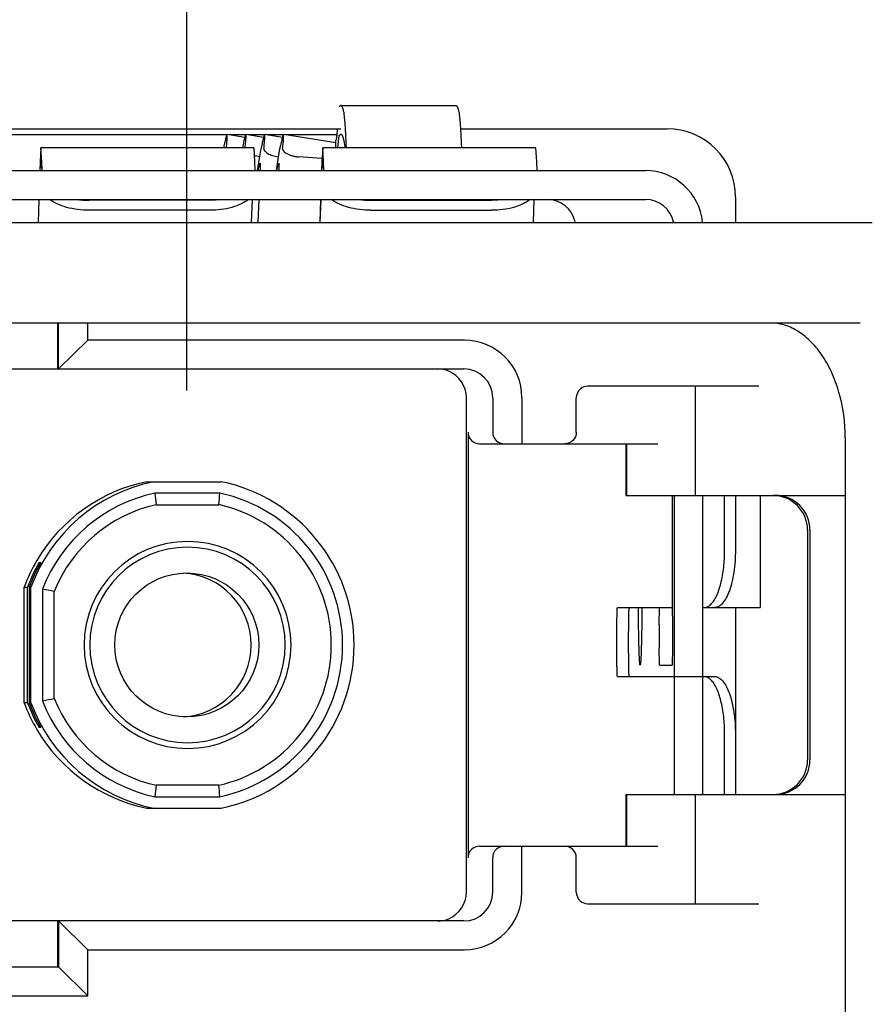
# Model space of a CAD drawing. Header units: inches. Extents: x 0 to 22, y 0 to 17.
# Tile 31 of 65: x 4.78 to 5.071, y 12.751 to 13.088. Entities that reach past the tile are written whole.
import ezdxf

# ---------------------------------------------------------------- set-up
doc = ezdxf.new("R2010")
doc.units = ezdxf.units.IN
doc.header["$LTSCALE"] = 1.21
doc.header["$MEASUREMENT"] = 0
doc.layers.get('0').update_dxf_attribs({"linetype": 'CONTINUOUS'})
doc.layers.add('DIMENSIONS', color=7, linetype='CONTINUOUS')
doc.styles.get("Standard").update_dxf_attribs({"font": 'txt', "width": 0.8})
doc.dimstyles.new('DIMSTYLE_3', dxfattribs={"dimtxt": 0.125, "dimasz": 0.18, "dimexe": 0.18, "dimexo": 0.0625, "dimgap": 0.09, "dimtad": 0, "dimtih": 1, "dimtoh": 1, "dimzin": 4, "dimdsep": 46, "dimtxsty": 'STANDARD', "dimblk": '_FILLED', "dimblk1": '_FILLED', "dimblk2": '_FILLED', "dimcen": 0.09, "dimadec": 0, "dimazin": 0, "dimtp": 0.01, "dimtm": 0.01, "dimtfac": 1, "dimtofl": 0, "dimtmove": 0, "dimatfit": 3, "dimldrblk": '_FILLED', "dimfxl": 1, "dimtolj": 1, "dimtzin": 4, "dimarcsym": 0})

# ---------------------------------------------------------------- blocks, each defined once
blk = doc.blocks.new('*D9')
at = {"layer": 'DIMENSIONS', "color": 2, "linetype": 'CONTINUOUS'}
for p, q in [((4.9648038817, 13.3783471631), (4.9648038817, 14.1490334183)), ((4.8367985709, 13.2807078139), (4.9648038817, 13.3783471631)), ((4.8367985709, 12.9613470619), (4.8367985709, 13.2807078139))]:
    blk.add_line(p, q, dxfattribs=at)
at = {"layer": 'DIMENSIONS', "color": 2, "linetype": 'CONTINUOUS', "insert": (4.9023038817, 14.2115334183), "char_height": 0.125, "width": 1.325, "attachment_point": 1, "rotation": 90, "line_spacing_factor": 0.9}
blk.add_mtext('.38{\\Ftxt.shx;\\W1.000000;\\H0.125000; }[9.5] TYP', dxfattribs=at)
blk = doc.blocks.new('_FILLED')
at = {"color": 0, "linetype": 'BYBLOCK'}
blk.add_solid([(0, 0), (-1, 0.1736111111), (-1, -0.1736111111)], dxfattribs=at)

msp = doc.modelspace()

# ---------------------------------------------------------------- linework, layer by layer
at = {"color": 7, "linetype": 'CONTINUOUS'}
for p, q in [((4.8894811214, 13.0589515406), (4.8889772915, 13.0584384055)), ((4.8894811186, 13.0589515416), (4.9288447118, 13.0589515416)), ((4.8505629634, 13.0488076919), (4.7750672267, 13.0488076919)), ((4.8566432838, 13.0479569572), (4.8505639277, 13.0489203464)), ((4.8569942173, 13.0488076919), (4.8512746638, 13.0488076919)), ((4.8630745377, 13.0479569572), (4.8569951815, 13.0489203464)), ((4.8634254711, 13.0488076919), (4.8577059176, 13.0488076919)), ((4.8695057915, 13.0479569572), (4.8634264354, 13.0489203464)), ((4.8698567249, 13.0488076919), (4.8641371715, 13.0488076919)), ((4.8877338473, 13.0460884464), (4.8698576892, 13.0489203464)), ((4.8880968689, 13.0488076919), (4.8705684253, 13.0488076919)), ((4.8877338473, 13.0443736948), (4.8877338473, 13.0470865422)), ((4.8877798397, 13.047051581), (4.8877338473, 13.0470865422)), ((4.8884609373, 13.0444844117), (4.8889772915, 13.0485958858)), ((4.8889772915, 13.0485958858), (4.8894811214, 13.0491090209)), ((4.8905232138, 13.046911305), (4.8908296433, 13.044619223)), ((4.7868548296, 13.0443736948), (4.7865332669, 13.039626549)), ((4.8596774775, 13.0443736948), (4.7868548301, 13.0443736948)), ((4.7871763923, 13.0396265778), (4.7868548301, 13.0443736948)), ((4.8596774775, 13.0443736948), (4.8599990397, 13.0396265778)), ((4.8609911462, 13.0366029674), (4.8621858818, 13.0441474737)), ((4.8674279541, 13.0366380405), (4.8686171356, 13.0441474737)), ((4.8832956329, 13.0443736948), (4.8829740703, 13.039626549)), ((4.9561182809, 13.0443736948), (4.8832956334, 13.0443736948)), ((4.8836171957, 13.0396265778), (4.8832956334, 13.0443736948)), ((4.9561182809, 13.0443736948), (4.9564398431, 13.0396265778)), ((4.7865332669, 13.039626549), (4.7864382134, 13.0366029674)), ((4.7865834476, 13.0366613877), (4.7868548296, 13.0404366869)), ((4.7868548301, 13.0404366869), (4.7871262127, 13.0366613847)), ((4.7872714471, 13.0366029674), (4.7871763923, 13.0396265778)), ((4.8599990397, 13.0396265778), (4.8600940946, 13.0366029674)), ((4.8617375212, 13.0413506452), (4.8602057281, 13.0416307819)), ((4.8830523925, 13.0407249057), (4.8750543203, 13.0413081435)), ((4.8829740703, 13.039626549), (4.8828790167, 13.0366029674)), ((4.8830242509, 13.0366613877), (4.883295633, 13.0404366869)), ((4.8832956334, 13.0404366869), (4.883567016, 13.0366613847)), ((4.8837122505, 13.0366029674), (4.8836171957, 13.0396265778)), ((4.9564398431, 13.0396265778), (4.9565348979, 13.0366029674)), ((4.6177446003, 13.0366029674), (4.9937578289, 13.0366029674)), ((4.8612207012, 13.0370650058), (4.861883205, 13.0391992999)), ((4.8618869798, 13.0391990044), (4.861836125, 13.0366774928)), ((4.861883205, 13.0391992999), (4.8618869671, 13.0391989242)), ((4.8675628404, 13.0366774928), (4.8680659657, 13.0386621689)), ((4.8680659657, 13.0386621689), (4.8683144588, 13.0391992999)), ((4.8683182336, 13.0391990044), (4.8682626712, 13.0366252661)), ((4.8683144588, 13.0391992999), (4.8683182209, 13.0391989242)), ((4.6532627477, 13.0267604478), (4.9937578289, 13.0267604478)), ((4.7861287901, 13.0267604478), (4.7858812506, 13.0188864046)), ((4.7860241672, 13.0188864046), (4.7862717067, 13.0267604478)), ((4.8446680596, 13.0264430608), (4.8033362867, 13.0264430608)), ((4.8446680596, 13.0264430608), (4.848982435, 13.0267457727)), ((4.8590943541, 13.0267604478), (4.8588468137, 13.018886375)), ((4.861201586, 13.018982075), (4.8615163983, 13.0267604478)), ((4.8825695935, 13.0267604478), (4.8823220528, 13.0188863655)), ((4.8824649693, 13.0188863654), (4.88271251, 13.0267604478)), ((4.8997770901, 13.0264430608), (4.9411088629, 13.0264430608)), ((4.9411088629, 13.0264430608), (4.9454232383, 13.0267457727)), ((4.9555351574, 13.0267604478), (4.9552876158, 13.0188863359)), ((4.8446323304, 13.0230335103), (4.8033005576, 13.0230335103)), ((4.8997413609, 13.0230335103), (4.9410731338, 13.0230335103)), ((4.643996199, 13.0188864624), (5.071413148, 13.0188862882)), ((4.7735289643, 12.9844375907), (5.0672361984, 12.984437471)), ((4.7925508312, 12.9844376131), (4.7925508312, 12.9726265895)), ((4.7928723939, 12.9686895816), (4.7928723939, 12.9844376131)), ((4.8028919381, 12.9785321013), (4.8028919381, 12.9844375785)), ((4.7928723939, 12.9686895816), (4.8028919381, 12.9785321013)), ((4.9318077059, 12.9785321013), (4.8028919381, 12.9785321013)), ((4.7925508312, 12.9726265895), (4.7924793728, 12.9686895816)), ((4.7619725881, 12.9686895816), (4.9316290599, 12.9686895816)), ((5.0326002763, 12.9627840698), (4.9739816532, 12.9627840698)), ((5.0109146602, 12.925382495), (5.0109146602, 12.9627840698)), ((4.9324662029, 12.7895557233), (4.9324662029, 12.9588470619)), ((4.9414699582, 12.9588470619), (4.9414699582, 12.9470360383)), ((4.9514895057, 12.9588470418), (4.9514894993, 12.943099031)), ((4.9701007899, 12.9470360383), (4.9701007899, 12.9588470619)), ((4.9330378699, 12.9470360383), (4.9330378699, 12.801366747)), ((5.0621630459, 12.9450673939), (5.0621628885, 12.5572721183)), ((4.9369742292, 12.9430990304), (4.9980426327, 12.9430990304)), ((4.9870507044, 12.9430990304), (4.9870507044, 12.925382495)), ((4.987365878, 12.925382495), (4.987365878, 12.9430990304)), ((4.8230972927, 12.9301069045), (4.848520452, 12.9301069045)), ((4.8481107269, 12.9261698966), (4.8258294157, 12.9261698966)), ((4.9870507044, 12.925382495), (5.0621630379, 12.925382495)), ((5.0029556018, 12.925382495), (5.0029556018, 12.8869966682)), ((5.0035987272, 12.925382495), (5.0035987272, 12.8230202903)), ((5.0134396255, 12.8230202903), (5.0134396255, 12.925382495)), ((5.0208788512, 12.9066819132), (5.0208788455, 12.925382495)), ((5.0245533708, 12.925382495), (5.0245533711, 12.9066817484)), ((5.0329927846, 12.925382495), (5.0329927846, 12.8869966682)), ((4.8263262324, 12.9222328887), (4.8477568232, 12.9222328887)), ((5.0492451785, 12.9135714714), (5.0492451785, 12.8348313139)), ((5.0500762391, 12.9135714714), (5.0500762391, 12.8348313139)), ((4.786207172, 12.901381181), (4.786207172, 12.9024519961)), ((4.786207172, 12.9024519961), (4.786778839, 12.9024519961)), ((4.781113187, 12.8544025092), (4.781113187, 12.894000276)), ((4.781113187, 12.894000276), (4.7822708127, 12.894000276)), ((4.7822708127, 12.8544025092), (4.7822708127, 12.894000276)), ((4.7828424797, 12.894000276), (4.7828424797, 12.8544025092)), ((4.7828424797, 12.894000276), (4.7834355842, 12.894000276)), ((4.7834355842, 12.8544025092), (4.7834355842, 12.894000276)), ((4.7873719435, 12.8932826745), (4.7873719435, 12.855120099)), ((4.7913797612, 12.855865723), (4.7913797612, 12.8925370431)), ((4.9841735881, 12.8869967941), (5.0029556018, 12.8869968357)), ((4.9984251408, 12.8810911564), (4.9985323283, 12.8869966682)), ((5.0029556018, 12.8869966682), (5.0030627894, 12.8810911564)), ((5.0134396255, 12.886996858), (5.0329927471, 12.8869966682)), ((4.9984251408, 12.8810911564), (4.9984251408, 12.8732171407)), ((5.0030627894, 12.8810911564), (5.0030627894, 12.8732171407)), ((4.9985323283, 12.8673116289), (4.9984251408, 12.8732171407)), ((5.0030627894, 12.8732171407), (5.0029556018, 12.8673116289)), ((4.9985323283, 12.8673116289), (5.0029556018, 12.8673116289)), ((4.9841735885, 12.8633747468), (5.0174860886, 12.8633748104)), ((5.0161151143, 12.8622997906), (5.0156456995, 12.8627003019)), ((4.7822708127, 12.8544025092), (4.781113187, 12.8544025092)), ((4.7834355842, 12.8544025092), (4.7828424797, 12.8544025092)), ((4.786207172, 12.8459507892), (4.786207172, 12.8470216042)), ((4.786778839, 12.8459507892), (4.786207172, 12.8459507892)), ((5.0208788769, 12.8230202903), (5.0208788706, 12.8436897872)), ((5.0245534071, 12.8436895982), (5.0245534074, 12.8230202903)), ((4.8477568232, 12.8261698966), (4.8263262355, 12.8261698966)), ((4.825829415, 12.8222328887), (4.8481107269, 12.8222328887)), ((4.9870507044, 12.8230202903), (4.9870507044, 12.8053037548)), ((4.9870507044, 12.8230202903), (5.0621629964, 12.8230202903)), ((4.987365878, 12.8053037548), (4.987365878, 12.8230202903)), ((5.0109146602, 12.7856187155), (5.0109146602, 12.8230202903)), ((4.8230972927, 12.8182958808), (4.848520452, 12.8182958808)), ((4.9369742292, 12.8053037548), (4.9980426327, 12.8053037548)), ((4.9514895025, 12.7895557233), (4.9514895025, 12.8053037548)), ((4.9414699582, 12.7895557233), (4.9414699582, 12.801366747)), ((4.9701007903, 12.7895557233), (4.9701007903, 12.801366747)), ((4.9739816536, 12.7856187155), (5.0326002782, 12.7856187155)), ((4.9316290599, 12.7797132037), (4.7619725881, 12.7797132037)), ((4.7924793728, 12.7797132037), (4.7925508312, 12.7757761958)), ((4.7928723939, 12.7797132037), (4.7928723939, 12.7639651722)), ((4.8028919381, 12.769870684), (4.7928723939, 12.7797132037)), ((4.7925508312, 12.7757761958), (4.7925508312, 12.7639651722)), ((4.8028919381, 12.7541226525), (4.8028919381, 12.769870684)), ((4.8028919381, 12.769870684), (4.9318077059, 12.769870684)), ((4.7538553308, 12.7639651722), (4.7928723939, 12.7639651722)), ((4.8028919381, 12.7541226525), (4.7928723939, 12.7639651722)), ((4.7538553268, 12.7541226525), (4.8028919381, 12.7541226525))]:
    msp.add_line(p, q, dxfattribs=at)
at = {"color": 3, "linetype": 'CONTINUOUS'}
for p, q in [((4.7749411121, 13.0509250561), (4.8894811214, 13.0509250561)), ((4.9304273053, 13.0509250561), (5.0011882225, 13.0509250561)), ((5.0246382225, 13.0274750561), (5.0246382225, 13.0188863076)), ((5.0246382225, 12.8869966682), (5.0246382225, 12.8230202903))]:
    msp.add_line(p, q, dxfattribs=at)
at = {"color": 7, "linetype": 'CONTINUOUS'}
msp.add_circle((4.8367950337, 12.874200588), 0.0246451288, dxfattribs=at)
at = {"color": 3, "linetype": 'CONTINUOUS'}
msp.add_arc((5.0011882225, 13.0274750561), 0.02345, 0, 90, dxfattribs=at)
at = {"color": 7, "linetype": 'CONTINUOUS'}
for centre, radius, start, end in [((4.8726661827, 13.0426883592), 0.018349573, 13.3052342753, 14.033099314), ((4.8626965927, 13.051319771), 0.0100040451, 253.681034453, 255.5824979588), ((4.9273861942, 13.0216452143), 0.0679385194, 166.8814372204, 167.2167759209), ((4.993756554, 13.0169206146), 0.0196820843, 5.7949354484, 89.9962886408), ((4.8033073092, 13.0571965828), 0.0307535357, 261.9540005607, 270.0539869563), ((4.8997481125, 13.0571965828), 0.0307535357, 261.9540005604, 270.0539869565), ((4.9600860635, 13.0169207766), 0.0098394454, 12.6041834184, 89.999422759), ((4.9937576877, 13.0169207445), 0.0098394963, 11.7548110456, 89.9991779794), ((4.9318045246, 12.9588473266), 0.0196849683, 359.9991709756, 89.9902610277), ((4.9316281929, 12.9588479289), 0.0098417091, 359.9949529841, 89.9949522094), ((4.9226219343, 12.958846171), 0.0098442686, 0.0051855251, 67.3034197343), ((4.9369747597, 12.9470359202), 0.0039368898, 179.9982814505, 269.9922792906), ((4.8369757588, 12.8742075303), 0.0570814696, 101.6802092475, 159.7116416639), ((4.8346514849, 12.8742124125), 0.0570762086, 101.6793565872, 149.522932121), ((4.8369581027, 12.8742013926), 0.0570893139, 281.6851348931, 78.3148651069), ((4.8369752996, 12.8742072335), 0.0531446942, 102.1063890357, 158.9652683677), ((5.777191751, 13.0442238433), 0.9586589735, 187.0736376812, 187.3108054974), ((3.9041635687, 13.0090383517), 0.9475776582, 354.7438931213, 354.9829063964), ((4.8369577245, 12.8742004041), 0.0531534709, 282.1123470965, 77.8876529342), ((5.0374344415, 12.9135718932), 0.0118106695, 359.9979537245, 89.9919515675), ((5.0382655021, 12.9135718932), 0.0118106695, 359.9979537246, 89.9919515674), ((4.837046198, 12.8742068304), 0.0492079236, 102.582796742, 158.1298045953), ((4.8370300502, 12.8742022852), 0.0492162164, 282.5889294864, 77.411070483), ((4.837047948, 12.8742013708), 0.0354337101, 90.0103790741, 269.989620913), ((4.8370351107, 12.8742014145), 0.0354337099, 270.0103790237, 89.9896209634), ((4.8370118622, 12.874201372), 0.0334651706, 90.0103790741, 269.989620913), ((4.8369997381, 12.8742014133), 0.0334651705, 270.0103790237, 89.9896209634), ((4.8348183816, 12.8741214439), 0.0572661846, 149.5291845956, 159.6881038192), ((4.8359058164, 12.8741624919), 0.0571861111, 150.3505660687, 159.7022610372), ((4.8364774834, 12.8741624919), 0.0571861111, 150.3505660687, 159.7022610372), ((4.8341787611, 12.8742013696), 0.024645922, 273.0600649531, 86.9446897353), ((4.6853831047, 12.3339420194), 0.56856283, 79.2555365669, 79.6663474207), ((4.8348183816, 12.8742813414), 0.0572661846, 200.3118961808, 210.4708154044), ((4.8359058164, 12.8742402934), 0.0571861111, 200.2977389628, 209.6494339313), ((4.8364774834, 12.8742402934), 0.0571861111, 200.2977389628, 209.6494339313), ((4.8369757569, 12.8741952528), 0.0570814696, 200.2883569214, 258.319792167), ((4.6853852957, 13.4144545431), 0.5685563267, 280.3335476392, 280.744363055), ((4.8369752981, 12.8741955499), 0.0531446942, 201.0347304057, 257.8936121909), ((4.837046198, 12.8741959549), 0.0492079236, 201.8701954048, 257.4172032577), ((4.8346514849, 12.8741903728), 0.0570762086, 210.477067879, 258.3206434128), ((5.0374344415, 12.8348308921), 0.0118106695, 270.0080484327, 0.0020462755), ((5.0382655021, 12.8348308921), 0.0118106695, 270.0080484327, 0.0020462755), ((5.777192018, 12.7041780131), 0.9586593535, 172.6891414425, 172.9263091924), ((3.9041630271, 12.7393643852), 0.947578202, 5.0170936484, 5.2561067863), ((4.9369747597, 12.8013668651), 0.0039368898, 90.0077207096, 180.0017185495), ((4.9226219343, 12.7895566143), 0.0098442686, 292.6965802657, 359.9948144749), ((4.9316281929, 12.7895548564), 0.0098417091, 270.0050477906, 0.0050470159), ((4.9318044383, 12.7895555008), 0.0196850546, 270.0090313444, 0.0005893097)]:
    msp.add_arc(centre, radius, start, end, dxfattribs=at)
for centre, start_param, end_param in [((4.9454777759, 12.9470360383), 3.1415926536, 4.7123889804), ((4.9454777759, 12.801366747), 1.5707963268, 3.1415926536)]:
    msp.add_ellipse(centre, major_axis=(0.0040078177, 0), ratio=0.982332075, start_param=start_param, end_param=end_param, dxfattribs=at)
for points, knots in [([(4.8905232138, 13.0567538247), (4.8904824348, 13.0569260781), (4.8904017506, 13.0572481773), (4.890272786, 13.0576952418), (4.8901440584, 13.0580741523), (4.890015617, 13.0583851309), (4.8898874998, 13.0586290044), (4.8897587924, 13.0588067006), (4.8896267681, 13.0589214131), (4.8895260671, 13.0589515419), (4.8894811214, 13.05895154)], [0, 0, 0, 0, 0.2106376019, 0.3950476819, 0.5535340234, 0.6865894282, 0.7950702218, 0.8805973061, 0.9465170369, 1, 1, 1, 1]), ([(4.8913930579, 13.0446873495), (4.8913310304, 13.0462004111), (4.8912347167, 13.0483456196), (4.8910839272, 13.0510375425), (4.8909767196, 13.0526796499), (4.8908687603, 13.0540660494), (4.8907609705, 13.0551946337), (4.8906533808, 13.0560630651), (4.8905705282, 13.0565539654), (4.8905232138, 13.0567538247)], [0, 0, 0, 0, 0.3752955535, 0.5321628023, 0.6681774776, 0.7831128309, 0.8767904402, 0.949099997, 1, 1, 1, 1]), ([(4.9288447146, 13.05895154), (4.9288896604, 13.0589515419), (4.9289903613, 13.0589214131), (4.9291223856, 13.0588067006), (4.929251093, 13.0586290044), (4.9293792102, 13.0583851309), (4.9295076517, 13.0580741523), (4.9296363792, 13.0576952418), (4.9297653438, 13.0572481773), (4.929846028, 13.0569260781), (4.929886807, 13.0567538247)], [0, 0, 0, 0, 0.0534829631, 0.1194026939, 0.2049297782, 0.3134105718, 0.4464659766, 0.6049523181, 0.7893623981, 1, 1, 1, 1]), ([(4.929886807, 13.0567538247), (4.9299341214, 13.0565539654), (4.930016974, 13.0560630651), (4.9301245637, 13.0551946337), (4.9302323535, 13.0540660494), (4.9303403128, 13.0526796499), (4.9304475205, 13.0510375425), (4.9305983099, 13.0483456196), (4.9306946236, 13.0462004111), (4.9307566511, 13.0446873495)], [0, 0, 0, 0, 0.050900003, 0.1232095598, 0.2168871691, 0.3318225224, 0.4678371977, 0.6247044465, 1, 1, 1, 1]), ([(4.8882470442, 13.0508119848), (4.8882297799, 13.0505280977), (4.8881955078, 13.0499960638), (4.8881403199, 13.0492523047), (4.8880848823, 13.0486169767), (4.8880294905, 13.048090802), (4.8879742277, 13.0476744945), (4.8879254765, 13.0473964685), (4.8878840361, 13.0472302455), (4.8878561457, 13.0471456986), (4.8878293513, 13.0470883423), (4.8878062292, 13.0470606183), (4.887794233, 13.0470547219)], [0, 0, 0, 0, 0.2243397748, 0.4205256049, 0.5882636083, 0.727374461, 0.8377949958, 0.9195445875, 0.9497496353, 0.9729665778, 0.9894562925, 1, 1, 1, 1]), ([(4.8505639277, 13.0489203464), (4.850552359, 13.0489221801), (4.8505316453, 13.0489089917), (4.8505112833, 13.0488843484), (4.8504817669, 13.0488391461), (4.8504437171, 13.0487593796), (4.8503949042, 13.0486361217), (4.8503405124, 13.0484773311), (4.8502533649, 13.0481959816), (4.8501330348, 13.0477561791), (4.8499756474, 13.0471242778), (4.8497974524, 13.0463570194), (4.8495991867, 13.0454587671), (4.8494628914, 13.0448162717), (4.8493913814, 13.0444741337)], [0, 0, 0, 0, 0.0076009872, 0.0135698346, 0.0212947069, 0.0423076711, 0.0709373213, 0.1072424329, 0.15121846, 0.2620470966, 0.4030731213, 0.5737915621, 0.7731784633, 1, 1, 1, 1]), ([(4.8503206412, 13.0444741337), (4.8503569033, 13.0448108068), (4.8504231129, 13.0454435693), (4.8505084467, 13.0463304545), (4.8505730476, 13.0470905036), (4.8506162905, 13.0477195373), (4.850636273, 13.0481605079), (4.8506395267, 13.0484455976), (4.8506364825, 13.0486080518), (4.8506279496, 13.048736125), (4.8506163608, 13.0488209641), (4.850602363, 13.0488713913), (4.8505906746, 13.048900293), (4.8505752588, 13.0489185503), (4.8505639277, 13.0489203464)], [0, 0, 0, 0, 0.2268810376, 0.4262707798, 0.5969642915, 0.7379435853, 0.8487130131, 0.8926620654, 0.92894636, 0.9575655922, 0.9785846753, 0.9863222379, 0.9923132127, 1, 1, 1, 1]), ([(4.8569951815, 13.0489203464), (4.8569836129, 13.0489221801), (4.8569628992, 13.0489089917), (4.8569425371, 13.0488843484), (4.8569130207, 13.0488391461), (4.8568749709, 13.0487593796), (4.856826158, 13.0486361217), (4.8567717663, 13.0484773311), (4.8566846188, 13.0481959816), (4.8565642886, 13.0477561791), (4.8564069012, 13.0471242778), (4.8562287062, 13.0463570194), (4.8560304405, 13.0454587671), (4.8558941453, 13.0448162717), (4.8558226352, 13.0444741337)], [0, 0, 0, 0, 0.0076009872, 0.0135698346, 0.0212947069, 0.0423076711, 0.0709373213, 0.1072424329, 0.15121846, 0.2620470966, 0.4030731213, 0.5737915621, 0.7731784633, 1, 1, 1, 1]), ([(4.856751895, 13.0444741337), (4.8567881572, 13.0448108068), (4.8568543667, 13.0454435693), (4.8569397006, 13.0463304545), (4.8570043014, 13.0470905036), (4.8570475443, 13.0477195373), (4.8570675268, 13.0481605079), (4.8570707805, 13.0484455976), (4.8570677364, 13.0486080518), (4.8570592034, 13.048736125), (4.8570476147, 13.0488209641), (4.8570336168, 13.0488713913), (4.8570219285, 13.048900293), (4.8570065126, 13.0489185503), (4.8569951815, 13.0489203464)], [0, 0, 0, 0, 0.2268810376, 0.4262707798, 0.5969642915, 0.7379435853, 0.8487130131, 0.8926620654, 0.92894636, 0.9575655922, 0.9785846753, 0.9863222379, 0.9923132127, 1, 1, 1, 1]), ([(4.8634264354, 13.0489203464), (4.8634143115, 13.0489222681), (4.8633926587, 13.0489077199), (4.8633715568, 13.0488813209), (4.8633406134, 13.0488325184), (4.86330068, 13.0487466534), (4.8632231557, 13.0485460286), (4.8631159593, 13.0481983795), (4.8629723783, 13.0476678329), (4.8628058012, 13.0469887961), (4.8626166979, 13.0461651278), (4.8624063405, 13.0452017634), (4.8622616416, 13.0445130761), (4.862185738, 13.0441465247)], [0, 0, 0, 0, 0.0074283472, 0.0133525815, 0.0210513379, 0.0420502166, 0.0707002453, 0.1510805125, 0.2620748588, 0.4032951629, 0.5741458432, 0.7734761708, 1, 1, 1, 1]), ([(4.8631475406, 13.0441465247), (4.8631871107, 13.0445074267), (4.8632594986, 13.0451860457), (4.8633532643, 13.0461376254), (4.8634248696, 13.0469538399), (4.8634735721, 13.0476297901), (4.8634969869, 13.0481037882), (4.8635020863, 13.0484102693), (4.8634999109, 13.0485848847), (4.8634918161, 13.0487225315), (4.8634803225, 13.0488136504), (4.8634660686, 13.0488678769), (4.8634542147, 13.0488986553), (4.863438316, 13.0489184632), (4.8634264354, 13.0489203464)], [0, 0, 0, 0, 0.2265878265, 0.4259226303, 0.5967478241, 0.737924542, 0.848860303, 0.8928722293, 0.9292002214, 0.9578377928, 0.9788397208, 0.9865490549, 0.9924927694, 1, 1, 1, 1]), ([(4.8698576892, 13.0489203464), (4.8698455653, 13.0489222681), (4.8698239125, 13.0489077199), (4.8698028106, 13.0488813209), (4.8697718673, 13.0488325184), (4.8697319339, 13.0487466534), (4.8696544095, 13.0485460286), (4.8695472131, 13.0481983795), (4.8694036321, 13.0476678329), (4.8692370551, 13.0469887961), (4.8690479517, 13.0461651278), (4.8688375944, 13.0452017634), (4.8686928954, 13.0445130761), (4.8686169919, 13.0441465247)], [0, 0, 0, 0, 0.0074283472, 0.0133525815, 0.0210513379, 0.0420502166, 0.0707002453, 0.1510805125, 0.2620748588, 0.4032951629, 0.5741458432, 0.7734761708, 1, 1, 1, 1]), ([(4.8695787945, 13.0441465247), (4.8696183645, 13.0445074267), (4.8696907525, 13.0451860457), (4.8697845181, 13.0461376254), (4.8698561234, 13.0469538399), (4.8699048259, 13.0476297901), (4.8699282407, 13.0481037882), (4.8699333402, 13.0484102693), (4.8699311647, 13.0485848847), (4.8699230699, 13.0487225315), (4.8699115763, 13.0488136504), (4.8698973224, 13.0488678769), (4.8698854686, 13.0488986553), (4.8698695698, 13.0489184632), (4.8698576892, 13.0489203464)], [0, 0, 0, 0, 0.2265878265, 0.4259226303, 0.5967478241, 0.737924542, 0.848860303, 0.8928722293, 0.9292002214, 0.9578377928, 0.9788397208, 0.9865490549, 0.9924927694, 1, 1, 1, 1]), ([(4.8894811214, 13.0491090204), (4.8895235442, 13.0491090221), (4.8896178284, 13.0490826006), (4.8897433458, 13.0489800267), (4.8898655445, 13.0488204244), (4.8899870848, 13.0486015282), (4.8901088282, 13.048322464), (4.8902308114, 13.0479825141), (4.8903530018, 13.04758145), (4.8904294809, 13.047292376), (4.8904681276, 13.0471378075)], [0, 0, 0, 0, 0.0556167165, 0.1230198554, 0.2092908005, 0.3178771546, 0.4504940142, 0.6080635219, 0.7911212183, 1, 1, 1, 1]), ([(4.8631475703, 13.0441467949), (4.8631404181, 13.0440815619), (4.8631449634, 13.0439435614), (4.8632036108, 13.0437359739), (4.8633102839, 13.0435251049), (4.8635240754, 13.0432271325), (4.8639101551, 13.042861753), (4.864506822, 13.0424599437), (4.8652473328, 13.0420873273), (4.8661187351, 13.0417614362), (4.8671016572, 13.0415054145), (4.867797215, 13.04139325), (4.8681569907, 13.0413519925)], [0, 0, 0, 0, 0.032291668, 0.0670306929, 0.1053799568, 0.1479945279, 0.2469460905, 0.3648382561, 0.5009901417, 0.6539068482, 0.8218043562, 1, 1, 1, 1]), ([(4.8695788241, 13.0441467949), (4.8695712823, 13.044078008), (4.8695772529, 13.0439318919), (4.8696435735, 13.0437126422), (4.8697627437, 13.0434901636), (4.8700008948, 13.0431756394), (4.8704286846, 13.0427922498), (4.8710863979, 13.0423744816), (4.8719003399, 13.041992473), (4.8728547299, 13.0416685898), (4.8739208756, 13.0414296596), (4.8746703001, 13.0413362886), (4.8750544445, 13.0413081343)], [0, 0, 0, 0, 0.0316249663, 0.0658463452, 0.1038773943, 0.1463699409, 0.2455895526, 0.3642763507, 0.5014941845, 0.6555085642, 0.8239697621, 1, 1, 1, 1]), ([(4.8033005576, 13.0230335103), (4.8007210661, 13.0230335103), (4.7969551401, 13.0234720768), (4.7924826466, 13.0250442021), (4.7906039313, 13.0261301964), (4.7898188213, 13.0267448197)], [0, 0, 0, 0, 0.545680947, 0.7890727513, 1, 1, 1, 1]), ([(4.8578807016, 13.0267448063), (4.8571322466, 13.0261285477), (4.8553123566, 13.0250386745), (4.8509159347, 13.0234622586), (4.8471912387, 13.0230335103), (4.8446323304, 13.0230335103)], [0, 0, 0, 0, 0.2082390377, 0.450380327, 1, 1, 1, 1]), ([(4.8997413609, 13.0230335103), (4.8971618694, 13.0230335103), (4.8933959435, 13.0234720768), (4.8889234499, 13.0250442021), (4.8870447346, 13.0261301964), (4.8862596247, 13.0267448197)], [0, 0, 0, 0, 0.545680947, 0.7890727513, 1, 1, 1, 1]), ([(4.954321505, 13.0267448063), (4.9535730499, 13.0261285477), (4.95175316, 13.0250386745), (4.947356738, 13.0234622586), (4.943632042, 13.0230335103), (4.9410731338, 13.0230335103)], [0, 0, 0, 0, 0.2082390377, 0.450380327, 1, 1, 1, 1]), ([(5.0621630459, 12.9450673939), (5.062163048, 12.9503253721), (5.0611343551, 12.958130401), (5.0576688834, 12.9675840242), (5.0542923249, 12.9736006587), (5.0502868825, 12.9784245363), (5.0458798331, 12.9819024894), (5.0412830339, 12.9839738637), (5.0381265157, 12.9844374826), (5.0366215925, 12.9844374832)], [0, 0, 0, 0, 0.307304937, 0.4522327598, 0.5867638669, 0.7085034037, 0.816420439, 0.9120440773, 1, 1, 1, 1]), ([(4.9739816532, 12.9627840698), (4.973076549, 12.9627840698), (4.9710180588, 12.9620297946), (4.9701007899, 12.9599350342), (4.9701007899, 12.9588470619)], [0, 0, 0, 0, 0.4541241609, 1, 1, 1, 1]), ([(4.9701007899, 12.9470360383), (4.9701007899, 12.9460022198), (4.9692446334, 12.9439107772), (4.9671685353, 12.9430990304), (4.9662034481, 12.9430990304)], [0, 0, 0, 0, 0.5171922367, 1, 1, 1, 1]), ([(5.0161151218, 12.8880719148), (5.0164933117, 12.8884351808), (5.017215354, 12.8893413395), (5.018512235, 12.8916973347), (5.0197605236, 12.8955253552), (5.0206725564, 12.9008322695), (5.0208788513, 12.9046787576), (5.0208788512, 12.9066819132)], [0, 0, 0, 0, 0.0803829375, 0.176049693, 0.4111495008, 0.6929421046, 1, 1, 1, 1]), ([(5.0245533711, 12.9066817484), (5.0245533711, 12.905401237), (5.0244654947, 12.9028810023), (5.024074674, 12.899224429), (5.0234397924, 12.8958490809), (5.0225873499, 12.8928815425), (5.0215491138, 12.8904252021), (5.0203564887, 12.8885606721), (5.019022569, 12.8873251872), (5.0179625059, 12.8869968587), (5.0174860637, 12.8869968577)], [0, 0, 0, 0, 0.1733468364, 0.3410455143, 0.4973798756, 0.6377139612, 0.7582864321, 0.857156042, 0.935502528, 1, 1, 1, 1]), ([(5.0138115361, 12.8869968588), (5.0142109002, 12.8869968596), (5.0150797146, 12.8872173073), (5.0157804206, 12.8877504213), (5.0161151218, 12.8880719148)], [0, 0, 0, 0, 0.4625172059, 1, 1, 1, 1]), ([(4.9841735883, 12.8633747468), (4.9841676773, 12.8633747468), (4.9841590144, 12.8634008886), (4.9841505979, 12.8634385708), (4.9841404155, 12.8635129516), (4.9841255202, 12.8636614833), (4.9841081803, 12.8639200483), (4.984089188, 12.8643086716), (4.9840707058, 12.8648029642), (4.9840530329, 12.8653968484), (4.9840364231, 12.8660850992), (4.9840149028, 12.8671712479), (4.9839927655, 12.8687078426), (4.9839736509, 12.8707235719), (4.9839618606, 12.8729107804), (4.9839578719, 12.8751854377), (4.983961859, 12.8774601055), (4.983973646, 12.8796473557), (4.9839927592, 12.8816631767), (4.9840148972, 12.8831998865), (4.984036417, 12.8842861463), (4.9840530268, 12.8849744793), (4.9840707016, 12.8855684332), (4.9840891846, 12.8860627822), (4.9841081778, 12.886451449), (4.9841255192, 12.8867100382), (4.9841404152, 12.88685858), (4.9841505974, 12.8869329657), (4.9841590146, 12.8869706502), (4.9841676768, 12.8869967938), (4.9841735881, 12.8869967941)], [0, 0, 0, 0, 0.0007501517, 0.0026122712, 0.0056484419, 0.0098620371, 0.0218011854, 0.0383483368, 0.059326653, 0.084540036, 0.113761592, 0.1466921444, 0.2224090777, 0.3087853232, 0.4025149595, 0.4999859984, 0.5974568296, 0.6911878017, 0.7775682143, 0.8532912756, 0.8862261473, 0.9154513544, 0.9406671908, 0.9616482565, 0.9781973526, 0.9901373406, 0.9943512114, 0.9973875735, 0.9992498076, 1, 1, 1, 1]), ([(4.9881099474, 12.8869967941), (4.9881040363, 12.8869967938), (4.9880953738, 12.8869706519), (4.9880869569, 12.8869329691), (4.9880767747, 12.886858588), (4.9880618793, 12.8867100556), (4.9880445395, 12.8864514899), (4.9880255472, 12.8860628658), (4.988007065, 12.8855685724), (4.9879893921, 12.8849746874), (4.9879727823, 12.8842864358), (4.987951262, 12.8832002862), (4.9879291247, 12.8816636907), (4.9879100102, 12.8796479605), (4.9878982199, 12.8774607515), (4.9878942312, 12.8751860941), (4.9878982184, 12.8729114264), (4.9879100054, 12.8707241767), (4.9879291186, 12.8687083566), (4.9879512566, 12.8671716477), (4.9879727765, 12.8660853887), (4.9879893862, 12.8653970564), (4.9880070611, 12.8648031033), (4.9880255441, 12.8643087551), (4.9880445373, 12.8639200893), (4.9880618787, 12.8636615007), (4.9880767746, 12.8635129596), (4.988086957, 12.8634385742), (4.9880953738, 12.8634008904), (4.9881040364, 12.8633747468), (4.9881099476, 12.8633747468)], [0, 0, 0, 0, 0.0007501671, 0.0026123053, 0.005648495, 0.0098621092, 0.0218012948, 0.0383484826, 0.0593268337, 0.0845402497, 0.1137618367, 0.1466924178, 0.2224094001, 0.308785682, 0.4025153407, 0.4999863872, 0.597457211, 0.6911881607, 0.7775685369, 0.8532915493, 0.8862263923, 0.9154515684, 0.9406673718, 0.9616484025, 0.9781974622, 0.9901374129, 0.9943512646, 0.9973876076, 0.999249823, 1, 1, 1, 1]), ([(4.9919509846, 12.8673125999), (4.9919405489, 12.8673126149), (4.9919264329, 12.8673335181), (4.9919146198, 12.8673620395), (4.991897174, 12.8674183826), (4.9918777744, 12.8675136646), (4.9918551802, 12.8676603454), (4.9918327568, 12.8678482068), (4.9918101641, 12.8680775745), (4.9917876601, 12.8683479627), (4.9917558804, 12.8687894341), (4.9917177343, 12.869441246), (4.9916748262, 12.8703415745), (4.9916329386, 12.8713966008), (4.9915922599, 12.8726018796), (4.991552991, 12.8739520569), (4.9915153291, 12.8754413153), (4.9914794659, 12.8770636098), (4.9914328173, 12.8794721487), (4.9913810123, 12.8827584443), (4.9913483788, 12.8854610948), (4.9913333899, 12.8868803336)], [0, 0, 0, 0, 0.001597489, 0.0030562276, 0.0050133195, 0.0104713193, 0.0180229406, 0.0276831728, 0.0394462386, 0.0532968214, 0.0692179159, 0.1071994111, 0.1532431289, 0.2071943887, 0.2688280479, 0.3378506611, 0.4139654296, 0.4968751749, 0.586250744, 0.7827317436, 1, 1, 1, 1]), ([(4.9925687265, 12.8868890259), (4.9925537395, 12.8854691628), (4.9925211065, 12.8827652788), (4.9924693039, 12.8794774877), (4.9924226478, 12.877067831), (4.9923867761, 12.875444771), (4.992349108, 12.8739547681), (4.9923098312, 12.8726038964), (4.9922691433, 12.871398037), (4.9922272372, 12.8703425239), (4.9921843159, 12.8694417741), (4.9921461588, 12.8687896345), (4.9921143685, 12.8683479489), (4.9920918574, 12.8680774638), (4.9920692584, 12.8678480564), (4.9920468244, 12.8676601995), (4.9920242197, 12.8675135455), (4.9920048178, 12.8674182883), (4.9919873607, 12.8673619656), (4.9919755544, 12.8673334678), (4.9919614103, 12.867312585), (4.9919509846, 12.8673125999)], [0, 0, 0, 0, 0.2172670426, 0.4137538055, 0.5031296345, 0.5860402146, 0.6621604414, 0.7311891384, 0.7928254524, 0.8467746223, 0.8928203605, 0.9308049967, 0.9467265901, 0.9605761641, 0.9723361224, 0.9819909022, 0.9895377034, 0.9949919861, 0.9969474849, 0.9984047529, 1, 1, 1, 1]), ([(5.0156456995, 12.8627003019), (5.0153679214, 12.8629080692), (5.0147886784, 12.8632454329), (5.0141247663, 12.8633748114), (5.0138115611, 12.8633748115)], [0, 0, 0, 0, 0.5255101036, 1, 1, 1, 1]), ([(5.0208788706, 12.8436897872), (5.0208788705, 12.8456929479), (5.0206725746, 12.8495394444), (5.019760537, 12.8548463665), (5.0185122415, 12.8586743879), (5.0172153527, 12.8610303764), (5.0164933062, 12.8619365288), (5.0161151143, 12.8622997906)], [0, 0, 0, 0, 0.3070584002, 0.5888512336, 0.8239508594, 0.9196173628, 1, 1, 1, 1]), ([(5.0174860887, 12.8633748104), (5.017962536, 12.8633748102), (5.0190226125, 12.863046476), (5.0203565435, 12.8618109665), (5.0215491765, 12.8599464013), (5.0225874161, 12.8574900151), (5.0234398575, 12.8545224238), (5.0240747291, 12.8511470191), (5.0244655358, 12.8474903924), (5.024553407, 12.8449701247), (5.0245534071, 12.8436895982)], [0, 0, 0, 0, 0.0644972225, 0.1428435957, 0.2417133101, 0.3622860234, 0.5026203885, 0.6589549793, 0.8266536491, 1, 1, 1, 1]), ([(4.9701007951, 12.8013667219), (4.9701007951, 12.8024005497), (4.9692444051, 12.8044917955), (4.9671685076, 12.80530375), (4.966203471, 12.80530375)], [0, 0, 0, 0, 0.5172075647, 1, 1, 1, 1]), ([(4.9701007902, 12.7895557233), (4.9701007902, 12.7884683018), (4.9710170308, 12.7863733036), (4.9730759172, 12.7856187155), (4.9739816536, 12.7856187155)], [0, 0, 0, 0, 0.5455771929, 1, 1, 1, 1])]:
    msp.add_open_spline(points, degree=3, knots=knots, dxfattribs=at)
for points in [[(4.887794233, 13.0470547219), (4.8877897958, 13.0470525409), (4.8877847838, 13.0470511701), (4.8877798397, 13.0470511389)], [(4.926420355, 12.9679281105), (4.9252296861, 12.9684251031), (4.9239155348, 12.9686895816), (4.9226253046, 12.9686895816)], [(4.9226253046, 12.7797132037), (4.9239155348, 12.7797132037), (4.9252296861, 12.7799776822), (4.926420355, 12.7804746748)]]:
    msp.add_open_spline(points, degree=3, dxfattribs=at)

# ---------------------------------------------------------------- dimensions: what is measured, and where the dimension line sits
at = {"layer": 'DIMENSIONS', "color": 2, "linetype": 'CONTINUOUS'}
dim = msp.add_ordinate_dim(feature_location=(4.8367985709, 12.9613470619), offset=(0.12800531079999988, 1.1876863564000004), dtype=0, origin=(5.2126382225, 12.8988470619), text='<> TYP', dimstyle='DIMSTYLE_3', dxfattribs=at)
dim.commit()
dim.dimension.update_dxf_attribs({"geometry": '*D9', "text_midpoint": (4.9648038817, 14.8740334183)})

doc.saveas('drawing.dxf')
